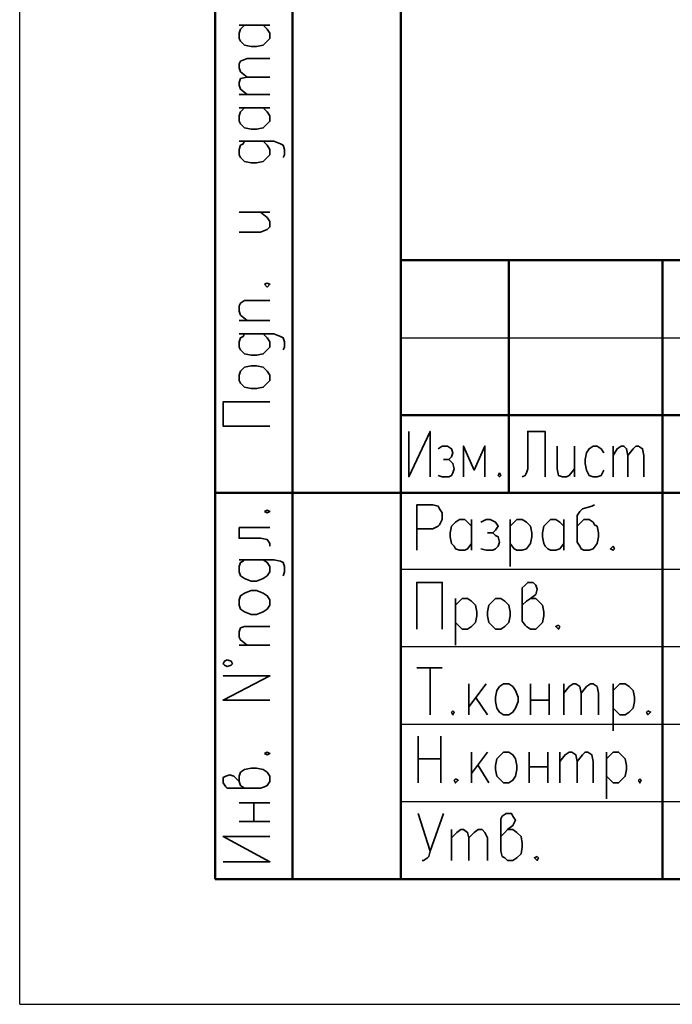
# Model space of a CAD drawing. Extents: x -410 to 10, y 10 to 307.
# Tile 1 of 9: x -410 to -369, y 10 to 73. Entities that reach past the tile are written whole.
import ezdxf

# ---------------------------------------------------------------- set-up
doc = ezdxf.new("R2010")
doc.units = 0
doc.layers.get('0').update_dxf_attribs({"lineweight": 25})

msp = doc.modelspace()

# ---------------------------------------------------------------- linework, layer by layer
at = {"color": 7, "lineweight": 25}
msp.add_line((-410.174, 16.595), (-410.174, 307.26), dxfattribs=at)
for q in [(-410.174, 307.175), (9.826, 10.175)]:
    msp.add_line((-410.174, 10.175), q)
at = {"color": 7, "lineweight": 50, "flags": 128}
for points in [[(-386.017, 284.213), (-386.017, 298.861), (-386.017, 18.106)], [(-397.786, 18.106), (-397.786, 160.007)], [(-392.875, 18.106), (-392.875, 160.007)], [(-386.017, 57.307), (-205, 57.307)], [(-379.159, 42.575), (-379.159, 57.307)], [(-369.423, 18.106), (-369.423, 57.307)], [(-386.017, 47.485), (-322.433, 47.485)], [(-386.017, 42.575), (-397.786, 42.575)], [(-386.017, 42.575), (-322.433, 42.575)], [(-386.017, 18.106), (-397.786, 18.106)], [(-386.017, 18.106), (-205, 18.106)]]:
    msp.add_lwpolyline(points, dxfattribs=at)
at = {"color": 7, "lineweight": 35, "flags": 128}
for points in [[(-394.738, 72.208), (-394.484, 71.954), (-394.315, 71.7), (-394.315, 71.361), (-394.484, 71.192), (-394.653, 71.023), (-394.738, 70.938), (-395.161, 70.853), (-395.5, 70.853), (-395.923, 70.938), (-396.177, 71.192), (-396.262, 71.361), (-396.262, 71.7), (-396.177, 71.954), (-395.923, 72.208)], [(-396.262, 72.208), (-394.315, 72.208)], [(-395.754, 68.906), (-396.177, 69.245), (-396.262, 69.499), (-396.262, 69.753), (-396.177, 69.922), (-395.754, 70.091), (-394.315, 70.091)], [(-395.754, 67.805), (-396.177, 68.144), (-396.262, 68.398), (-396.262, 68.567), (-396.177, 68.821), (-395.754, 68.906), (-394.315, 68.906)], [(-396.262, 67.805), (-394.315, 67.805)], [(-394.738, 66.959), (-394.484, 66.705), (-394.315, 66.451), (-394.315, 66.112), (-394.484, 65.943), (-394.653, 65.773), (-394.738, 65.689), (-395.161, 65.604), (-395.5, 65.604), (-395.923, 65.689), (-396.177, 65.943), (-396.262, 66.112), (-396.262, 66.451), (-396.177, 66.705), (-395.923, 66.959)], [(-396.262, 66.959), (-394.315, 66.959)], [(-395.923, 64.842), (-396.008, 64.673), (-396.177, 64.588), (-396.262, 64.334), (-396.262, 63.995), (-396.177, 63.826), (-395.923, 63.572), (-395.5, 63.487), (-395.161, 63.487), (-394.738, 63.572), (-394.484, 63.826), (-394.315, 63.995), (-394.315, 64.334), (-394.484, 64.588), (-394.738, 64.842)], [(-396.262, 64.842), (-394.061, 64.842), (-393.637, 64.673), (-393.468, 64.588), (-393.383, 64.334), (-393.383, 63.995), (-393.468, 63.826)], [(-396.262, 59.085), (-394.907, 59.085), (-394.484, 59.254), (-394.315, 59.423), (-394.315, 59.762), (-394.484, 60.016), (-394.907, 60.355)], [(-396.262, 60.355), (-394.315, 60.355)], [(-394.653, 55.783), (-394.484, 55.613), (-394.315, 55.783), (-394.484, 55.867), (-394.653, 55.783)], [(-395.754, 53.497), (-396.177, 53.835), (-396.262, 54.089), (-396.262, 54.428), (-396.177, 54.597), (-395.923, 54.767), (-394.315, 54.767)], [(-396.262, 53.497), (-394.315, 53.497)], [(-395.923, 52.65), (-396.008, 52.481), (-396.177, 52.396), (-396.262, 52.142), (-396.262, 51.803), (-396.177, 51.634), (-395.923, 51.38), (-395.5, 51.295), (-395.161, 51.295), (-394.738, 51.38), (-394.484, 51.634), (-394.315, 51.803), (-394.315, 52.142), (-394.484, 52.396), (-394.738, 52.65)], [(-396.262, 52.65), (-394.061, 52.65), (-393.637, 52.481), (-393.468, 52.396), (-393.383, 52.142), (-393.383, 51.803), (-393.468, 51.634)], [(-396.262, 49.687), (-396.262, 50.025), (-396.177, 50.279), (-395.923, 50.533), (-395.5, 50.618), (-395.161, 50.618), (-394.738, 50.533), (-394.484, 50.279), (-394.315, 50.025), (-394.315, 49.687), (-394.484, 49.517), (-394.738, 49.263), (-395.161, 49.179), (-395.5, 49.179), (-395.923, 49.263), (-396.177, 49.517), (-396.262, 49.687)], [(-394.315, 46.808), (-397.278, 46.808), (-397.278, 48.332), (-394.315, 48.332)], [(-385.509, 46.469), (-385.509, 43.591), (-384.155, 46.469), (-384.155, 43.591)], [(-376.873, 43.591), (-376.873, 46.469), (-377.974, 46.469), (-377.974, 44.099), (-378.059, 43.845), (-378.143, 43.675), (-378.313, 43.591)], [(-383.647, 45.369), (-383.393, 45.538), (-383.054, 45.538), (-382.8, 45.369), (-382.715, 45.115), (-382.8, 44.861), (-382.969, 44.691), (-383.308, 44.691)], [(-380.683, 43.591), (-380.683, 45.538), (-381.361, 44.014), (-382.038, 45.538), (-382.038, 43.591)], [(-376.111, 45.538), (-376.111, 44.099), (-376.027, 43.675), (-375.773, 43.591), (-375.519, 43.591), (-375.349, 43.675), (-375.011, 44.099)], [(-375.011, 45.538), (-375.011, 43.591)], [(-373.148, 45.115), (-373.317, 45.369), (-373.571, 45.538), (-373.825, 45.538), (-374.079, 45.369), (-374.249, 45.115), (-374.333, 44.691), (-374.333, 44.437), (-374.249, 44.014), (-374.079, 43.675), (-373.825, 43.591), (-373.571, 43.591), (-373.317, 43.675), (-373.148, 44.014)], [(-372.555, 45.538), (-372.555, 43.591)], [(-372.555, 44.945), (-372.301, 45.369), (-372.047, 45.538), (-371.878, 45.538), (-371.709, 45.369), (-371.624, 44.945), (-371.624, 43.591)], [(-371.624, 44.945), (-371.285, 45.369), (-371.116, 45.538), (-370.947, 45.538), (-370.693, 45.369), (-370.608, 44.945), (-370.608, 43.591)], [(-382.969, 44.691), (-382.8, 44.522), (-382.715, 44.437), (-382.631, 44.099), (-382.715, 43.845), (-382.8, 43.675), (-382.969, 43.591), (-383.393, 43.591), (-383.647, 43.675)], [(-379.752, 43.845), (-379.837, 43.675), (-379.752, 43.591), (-379.667, 43.675), (-379.752, 43.845)], [(-385.001, 38.934), (-385.001, 41.813), (-383.985, 41.813), (-383.647, 41.728), (-383.562, 41.559), (-383.393, 41.305), (-383.393, 40.881), (-383.562, 40.543), (-383.647, 40.458), (-383.985, 40.289), (-385.001, 40.289)], [(-373.741, 41.813), (-373.91, 41.728), (-374.503, 41.559), (-374.672, 41.389), (-374.841, 41.135), (-374.841, 39.442), (-374.672, 39.188), (-374.587, 39.019), (-374.418, 38.934), (-374.079, 38.934), (-373.825, 39.019), (-373.571, 39.357), (-373.487, 39.781), (-373.487, 40.035), (-373.571, 40.458), (-373.741, 40.543), (-373.825, 40.712), (-374.079, 40.881), (-374.418, 40.881), (-374.587, 40.712), (-374.841, 40.458)], [(-394.653, 41.389), (-394.484, 41.305), (-394.315, 41.389), (-394.484, 41.474), (-394.653, 41.389)], [(-381.53, 39.357), (-381.784, 39.019), (-381.953, 38.934), (-382.292, 38.934), (-382.546, 39.019), (-382.631, 39.188), (-382.8, 39.357), (-382.885, 39.781), (-382.885, 40.035), (-382.8, 40.458), (-382.546, 40.712), (-382.292, 40.881), (-381.953, 40.881), (-381.784, 40.712), (-381.53, 40.458)], [(-381.53, 40.881), (-381.53, 38.934)], [(-380.937, 40.712), (-380.599, 40.881), (-380.345, 40.881), (-380.006, 40.712), (-379.837, 40.458), (-380.006, 40.204), (-380.175, 40.035), (-380.514, 40.035)], [(-379.075, 40.881), (-379.075, 37.918)], [(-379.075, 40.458), (-378.821, 40.712), (-378.651, 40.881), (-378.313, 40.881), (-378.059, 40.712), (-377.805, 40.458), (-377.72, 40.035), (-377.72, 39.781), (-377.805, 39.357), (-378.059, 39.019), (-378.313, 38.934), (-378.651, 38.934), (-378.821, 39.019), (-379.075, 39.357)], [(-375.688, 39.357), (-375.942, 39.019), (-376.196, 38.934), (-376.535, 38.934), (-376.704, 39.019), (-376.873, 39.188), (-376.958, 39.357), (-377.043, 39.781), (-377.043, 40.035), (-376.958, 40.458), (-376.704, 40.712), (-376.535, 40.881), (-376.196, 40.881), (-375.942, 40.712), (-375.688, 40.458)], [(-375.688, 40.881), (-375.688, 38.934)], [(-396.262, 40.373), (-396.262, 39.696), (-394.907, 39.696), (-394.484, 39.611), (-394.315, 39.357), (-394.315, 39.188)], [(-396.262, 40.373), (-394.315, 40.373)], [(-380.175, 40.035), (-380.006, 39.865), (-379.837, 39.781), (-379.752, 39.442), (-379.837, 39.188), (-380.006, 39.019), (-380.175, 38.934), (-380.599, 38.934), (-380.937, 39.019)], [(-372.555, 39.188), (-372.725, 39.019), (-372.555, 38.934), (-372.471, 39.019), (-372.555, 39.188)], [(-395.923, 38.341), (-396.008, 38.257), (-396.177, 38.172), (-396.262, 37.918), (-396.262, 37.579), (-396.177, 37.325), (-395.923, 37.156), (-395.5, 36.987), (-395.161, 36.987), (-394.738, 37.156), (-394.484, 37.325), (-394.315, 37.579), (-394.315, 37.918), (-394.484, 38.172), (-394.738, 38.341)], [(-396.262, 38.341), (-394.061, 38.341), (-393.637, 38.257), (-393.468, 38.172), (-393.383, 37.918), (-393.383, 37.579), (-393.468, 37.325)], [(-385.001, 33.939), (-385.001, 36.902), (-383.393, 36.902), (-383.393, 33.939)], [(-378.313, 35.463), (-378.059, 35.717), (-377.805, 35.886), (-377.466, 36.14), (-377.381, 36.479), (-377.466, 36.733), (-377.635, 36.902), (-377.974, 36.902), (-378.143, 36.733), (-378.313, 36.563), (-378.313, 34.447), (-378.143, 34.193), (-378.059, 34.108), (-377.805, 33.939), (-377.466, 33.939), (-377.297, 34.108), (-377.043, 34.362), (-376.958, 34.785), (-376.958, 35.039), (-377.043, 35.463), (-377.297, 35.717), (-377.466, 35.886), (-377.805, 35.886)], [(-396.262, 35.463), (-396.262, 35.801), (-396.177, 36.055), (-395.923, 36.225), (-395.5, 36.394), (-395.161, 36.394), (-394.738, 36.225), (-394.484, 36.055), (-394.315, 35.801), (-394.315, 35.463), (-394.484, 35.209), (-394.738, 35.039), (-395.161, 34.87), (-395.5, 34.87), (-395.923, 35.039), (-396.177, 35.209), (-396.262, 35.463)], [(-382.546, 35.886), (-382.546, 32.923)], [(-382.546, 35.463), (-382.292, 35.717), (-382.123, 35.886), (-381.784, 35.886), (-381.53, 35.717), (-381.276, 35.463), (-381.191, 35.039), (-381.191, 34.785), (-381.276, 34.362), (-381.53, 34.108), (-381.784, 33.939), (-382.123, 33.939), (-382.292, 34.108), (-382.546, 34.362)], [(-380.006, 35.886), (-379.667, 35.886), (-379.413, 35.717), (-379.159, 35.463), (-379.075, 35.039), (-379.075, 34.785), (-379.159, 34.362), (-379.413, 34.108), (-379.667, 33.939), (-380.006, 33.939), (-380.175, 34.108), (-380.429, 34.362), (-380.514, 34.785), (-380.514, 35.039), (-380.429, 35.463), (-380.175, 35.717), (-380.006, 35.886)], [(-395.754, 32.923), (-396.177, 33.261), (-396.262, 33.431), (-396.262, 33.769), (-396.177, 34.023), (-395.923, 34.108), (-394.315, 34.108)], [(-376.027, 34.193), (-376.196, 34.108), (-376.027, 33.939), (-375.942, 34.108), (-376.027, 34.193)], [(-396.262, 32.923), (-394.315, 32.923)], [(-397.024, 31.991), (-397.193, 31.907), (-397.278, 31.737), (-397.193, 31.653), (-397.024, 31.568), (-396.77, 31.653), (-396.685, 31.737), (-396.77, 31.907), (-397.024, 31.991)], [(-385.001, 31.483), (-383.393, 31.483)], [(-384.155, 31.483), (-384.155, 28.52)], [(-394.315, 29.451), (-397.278, 29.451), (-394.315, 30.975), (-397.278, 30.975)], [(-381.699, 30.467), (-381.699, 28.52)], [(-380.599, 30.467), (-381.699, 29.028)], [(-379.498, 30.467), (-379.159, 30.467), (-378.905, 30.298), (-378.736, 30.044), (-378.567, 29.621), (-378.567, 29.367), (-378.736, 28.943), (-378.905, 28.689), (-379.159, 28.52), (-379.498, 28.52), (-379.752, 28.689), (-379.921, 28.943), (-380.006, 29.367), (-380.006, 29.621), (-379.921, 30.044), (-379.752, 30.298), (-379.498, 30.467)], [(-377.805, 30.467), (-377.805, 28.52)], [(-376.619, 30.467), (-376.619, 28.52)], [(-375.688, 30.467), (-375.688, 28.52)], [(-375.688, 29.875), (-375.349, 30.298), (-375.095, 30.467), (-374.926, 30.467), (-374.672, 30.298), (-374.587, 29.875), (-374.587, 28.52)], [(-374.587, 29.875), (-374.249, 30.298), (-373.995, 30.467), (-373.825, 30.467), (-373.571, 30.298), (-373.487, 29.875), (-373.487, 28.52)], [(-372.555, 30.467), (-372.555, 27.504)], [(-372.555, 30.044), (-372.301, 30.298), (-372.132, 30.467), (-371.793, 30.467), (-371.539, 30.298), (-371.285, 30.044), (-371.201, 29.621), (-371.201, 29.367), (-371.285, 28.943), (-371.539, 28.689), (-371.793, 28.52), (-372.132, 28.52), (-372.301, 28.689), (-372.555, 28.943)], [(-381.276, 29.621), (-380.514, 28.52)], [(-377.805, 29.451), (-376.619, 29.451)], [(-382.715, 28.774), (-382.8, 28.689), (-382.715, 28.52), (-382.631, 28.689), (-382.715, 28.774)], [(-370.354, 28.774), (-370.439, 28.689), (-370.354, 28.52), (-370.185, 28.689), (-370.354, 28.774)], [(-384.917, 27.165), (-384.917, 24.202)], [(-383.477, 24.202), (-383.477, 27.165)], [(-394.653, 26.065), (-394.484, 25.98), (-394.315, 26.065), (-394.484, 26.149), (-394.653, 26.065)], [(-384.917, 25.726), (-383.477, 25.726)], [(-381.53, 26.149), (-381.53, 24.202)], [(-380.514, 26.149), (-381.53, 24.795)], [(-379.498, 26.149), (-379.159, 26.149), (-378.905, 25.98), (-378.736, 25.726), (-378.651, 25.303), (-378.651, 25.049), (-378.736, 24.625), (-378.905, 24.371), (-379.159, 24.202), (-379.498, 24.202), (-379.667, 24.371), (-379.921, 24.625), (-380.006, 25.049), (-380.006, 25.303), (-379.921, 25.726), (-379.667, 25.98), (-379.498, 26.149)], [(-377.889, 26.149), (-377.889, 24.202)], [(-376.704, 26.149), (-376.704, 24.202)], [(-375.942, 26.149), (-375.942, 24.202)], [(-375.942, 25.557), (-375.603, 25.98), (-375.349, 26.149), (-375.18, 26.149), (-374.926, 25.98), (-374.841, 25.557), (-374.841, 24.202)], [(-374.841, 25.557), (-374.503, 25.98), (-374.333, 26.149), (-374.164, 26.149), (-373.91, 25.98), (-373.825, 25.557), (-373.825, 24.202)], [(-372.979, 26.149), (-372.979, 23.186)], [(-372.979, 25.726), (-372.725, 25.98), (-372.555, 26.149), (-372.217, 26.149), (-372.047, 25.98), (-371.793, 25.726), (-371.709, 25.303), (-371.709, 25.049), (-371.793, 24.625), (-372.047, 24.371), (-372.217, 24.202), (-372.555, 24.202), (-372.725, 24.371), (-372.979, 24.625)], [(-395.923, 23.863), (-396.177, 24.033), (-396.262, 24.287), (-396.601, 24.625), (-396.855, 24.71), (-397.109, 24.625), (-397.278, 24.541), (-397.278, 24.202), (-397.109, 23.948), (-397.024, 23.863), (-394.907, 23.863), (-394.653, 23.948), (-394.484, 24.033), (-394.315, 24.287), (-394.315, 24.625), (-394.484, 24.879), (-394.738, 25.049), (-395.161, 25.133), (-395.5, 25.133), (-395.923, 25.049), (-396.177, 24.879), (-396.262, 24.625), (-396.262, 24.287)], [(-381.107, 25.303), (-380.429, 24.202)], [(-377.889, 25.218), (-376.704, 25.218)], [(-382.546, 24.456), (-382.631, 24.371), (-382.546, 24.202), (-382.377, 24.371), (-382.546, 24.456)], [(-370.862, 24.456), (-370.947, 24.371), (-370.862, 24.202), (-370.777, 24.371), (-370.862, 24.456)], [(-396.262, 22.932), (-394.315, 22.932)], [(-395.331, 21.747), (-395.331, 22.932)], [(-384.917, 22.255), (-384.155, 19.884)], [(-383.308, 22.255), (-384.155, 19.884), (-384.239, 19.545), (-384.324, 19.461), (-384.578, 19.291), (-384.663, 19.291)], [(-379.667, 20.815), (-379.413, 21.069), (-379.244, 21.239), (-378.905, 21.493), (-378.736, 21.831), (-378.905, 22.085), (-378.99, 22.255), (-379.329, 22.255), (-379.583, 22.085), (-379.667, 21.916), (-379.667, 19.884), (-379.583, 19.545), (-379.413, 19.461), (-379.244, 19.291), (-378.905, 19.291), (-378.651, 19.461), (-378.397, 19.715), (-378.313, 20.138), (-378.313, 20.392), (-378.397, 20.815), (-378.651, 21.069), (-378.905, 21.239), (-379.244, 21.239)], [(-396.262, 21.747), (-394.315, 21.747)], [(-382.8, 21.239), (-382.8, 19.291)], [(-382.8, 20.731), (-382.461, 21.069), (-382.207, 21.239), (-382.038, 21.239), (-381.784, 21.069), (-381.699, 20.731), (-381.699, 19.291)], [(-381.699, 20.731), (-381.361, 21.069), (-381.107, 21.239), (-380.853, 21.239), (-380.683, 21.069), (-380.514, 20.731), (-380.514, 19.291)], [(-397.278, 19.207), (-394.315, 19.207), (-397.278, 20.815), (-394.315, 20.815)], [(-377.381, 19.545), (-377.551, 19.461), (-377.381, 19.291), (-377.297, 19.461), (-377.381, 19.545)]]:
    msp.add_lwpolyline(points, dxfattribs=at)
at = {"color": 7, "lineweight": 25, "flags": 128}
for points in [[(-386.017, 52.396), (-322.433, 52.396)], [(-386.017, 37.749), (-322.433, 37.749)], [(-386.017, 32.838), (-322.433, 32.838)], [(-386.017, 27.927), (-322.433, 27.927)], [(-386.017, 23.017), (-322.433, 23.017)]]:
    msp.add_lwpolyline(points, dxfattribs=at)

doc.saveas('drawing.dxf')
